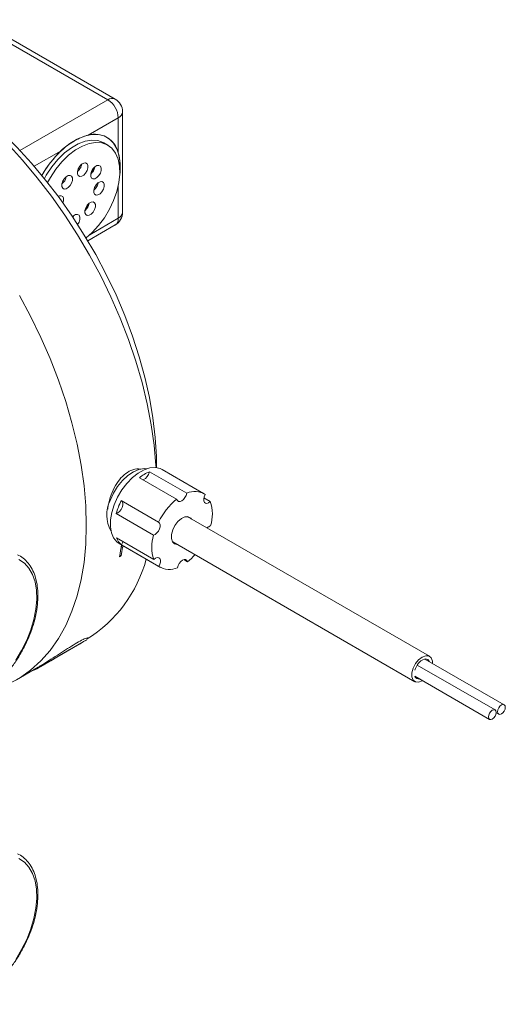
# Model space of a CAD drawing. Header units: inches. Extents: x 0.97 to 7.8, y 1.2 to 8.03.
# Tile 16 of 16: x 6.77 to 7.8, y 4.63 to 6.73. Entities that reach past the tile are written whole.
import ezdxf

# ---------------------------------------------------------------- set-up
doc = ezdxf.new("R2010")
doc.units = ezdxf.units.IN
doc.header["$MEASUREMENT"] = 0

msp = doc.modelspace()

# ---------------------------------------------------------------- linework, layer by layer
at = {"color": 7, "linetype": 'Continuous', "lineweight": 15}
for p, q in [((6.9546, 6.5634), (6.6613, 6.7327)), ((6.9702, 6.5649), (6.677, 6.7342)), ((6.9859, 6.3235), (6.9859, 6.5379)), ((6.9767, 6.5251), (6.9129, 6.4883)), ((6.9767, 6.4514), (6.9767, 6.5251)), ((6.9543, 6.4669), (6.9458, 6.4718)), ((6.8937, 6.4146), (6.8973, 6.4208)), ((6.8962, 6.4237), (6.898, 6.4226)), ((6.8962, 6.4237), (6.898, 6.4226)), ((6.9191, 6.4061), (6.9267, 6.4192)), ((6.8582, 6.3892), (6.8618, 6.3953)), ((6.9283, 6.3745), (6.9321, 6.381)), ((6.931, 6.3791), (6.9312, 6.3789)), ((6.9059, 6.3274), (6.9139, 6.3413)), ((6.9133, 6.3416), (6.9139, 6.3413)), ((6.9133, 6.3416), (6.9139, 6.3413)), ((6.9139, 6.3413), (6.9148, 6.3428)), ((6.9117, 6.2627), (6.9702, 6.2965)), ((7.0582, 5.779), (7.0582, 5.783)), ((7.1583, 5.7241), (7.0699, 5.7751)), ((7.1011, 5.7117), (7.0216, 5.7576)), ((7.043, 5.7703), (7.1226, 5.7244)), ((7.1591, 5.7146), (7.1728, 5.7067)), ((6.9828, 5.7087), (7.0624, 5.6628)), ((7.0519, 5.6351), (6.9724, 5.6811)), ((7.6399, 5.3768), (7.1238, 5.6747)), ((6.9729, 5.6294), (7.0525, 5.5834)), ((6.9786, 5.6171), (7.067, 5.566)), ((6.9859, 5.6094), (6.9832, 5.6115)), ((7.0634, 5.5685), (6.9839, 5.6144)), ((6.9889, 5.6112), (6.9859, 5.6094)), ((7.0926, 5.6206), (7.6086, 5.3227)), ((6.9825, 5.591), (6.9792, 5.5891)), ((6.9825, 5.591), (6.98, 5.5931)), ((7.1242, 5.5784), (7.1163, 5.583)), ((6.8039, 5.3509), (6.8947, 5.4032)), ((6.9022, 5.4076), (6.8114, 5.3552)), ((6.909, 5.4115), (6.9113, 5.4156)), ((6.8114, 5.3552), (6.8091, 5.3554)), ((7.7794, 5.2623), (7.6135, 5.3581)), ((7.7989, 5.2736), (7.63, 5.371)), ((6.7597, 5.3268), (6.806, 5.3535)), ((6.7946, 5.3469), (6.7971, 5.3469)), ((6.8018, 5.351), (6.8039, 5.3509)), ((7.6087, 5.3341), (7.7678, 5.2422)), ((7.7818, 5.2566), (7.7872, 5.2534))]:
    msp.add_line(p, q, dxfattribs=at)
at = {"color": 8, "linetype": 'Continuous', "lineweight": 15}
for p, q in [((6.7671, 6.4552), (6.9546, 6.5634)), ((6.8549, 6.4548), (6.7974, 6.4216)), ((6.9767, 6.3108), (6.9767, 6.3807)), ((6.9162, 6.2758), (6.9767, 6.3108))]:
    msp.add_line(p, q, dxfattribs=at)
at = {"color": 7, "linetype": 'Continuous', "lineweight": 15, "flags": 128}
for points in [[(6.5854, 6.602), (6.5939, 6.5971), (6.628, 6.5752), (6.6618, 6.5507), (6.6953, 6.5236), (6.7282, 6.4941), (6.7604, 6.4623), (6.7916, 6.4283), (6.8218, 6.3924), (6.8507, 6.3548), (6.8782, 6.3156), (6.9043, 6.275), (6.9286, 6.2334), (6.9512, 6.1907), (6.9719, 6.1474), (6.9905, 6.1036), (7.007, 6.0596), (7.0214, 6.0155), (7.0334, 5.9717), (7.0432, 5.9283), (7.0505, 5.8855), (7.0554, 5.8437), (7.0579, 5.8029), (7.0582, 5.783)], [(6.8298, 6.4265), (6.8434, 6.4432), (6.8581, 6.4579), (6.8735, 6.4701), (6.8891, 6.4796), (6.9046, 6.4861), (6.9196, 6.4894), (6.9336, 6.4895), (6.9463, 6.4864), (6.9575, 6.4801), (6.9667, 6.4709), (6.9737, 6.4588), (6.9785, 6.4443), (6.9807, 6.4278), (6.9805, 6.4096), (6.9798, 6.4025)], [(7.0572, 5.7792), (7.057, 5.7839), (7.0533, 5.8267), (7.0471, 5.8706), (7.0385, 5.9153), (7.0276, 5.9606), (7.0143, 6.0063), (6.9987, 6.0521), (6.981, 6.0978), (6.9611, 6.1432), (6.9393, 6.1881), (6.9156, 6.2322), (6.89, 6.2754), (6.8629, 6.3175), (6.8342, 6.3581), (6.8041, 6.3972), (6.7728, 6.4345), (6.7404, 6.4699)], [(6.8351, 6.4205), (6.8481, 6.4363), (6.8621, 6.45), (6.8768, 6.4613), (6.8916, 6.4698), (6.9063, 6.4753), (6.9203, 6.4775), (6.9332, 6.4766), (6.9447, 6.4724), (6.9458, 6.4718)], [(6.8436, 6.4155), (6.8566, 6.4313), (6.8707, 6.4451), (6.8854, 6.4564), (6.9002, 6.4649), (6.9149, 6.4703), (6.9289, 6.4726), (6.9418, 6.4716), (6.9533, 6.4674), (6.9631, 6.4601), (6.9708, 6.4499), (6.9763, 6.4371), (6.9794, 6.4221), (6.9799, 6.4052), (6.9779, 6.3871), (6.9735, 6.3681), (6.9668, 6.3489), (6.9579, 6.3301), (6.9471, 6.312), (6.9347, 6.2953), (6.9211, 6.2805), (6.908, 6.2689)], [(6.8139, 6.4021), (6.8175, 6.4083), (6.8298, 6.4265)], [(6.9072, 6.4073), (6.9104, 6.4127), (6.9121, 6.4184), (6.9121, 6.4235), (6.9104, 6.4272), (6.9072, 6.429), (6.9032, 6.4286), (6.8987, 6.4261), (6.8947, 6.4218), (6.8915, 6.4163), (6.8899, 6.4107), (6.8899, 6.4056), (6.8916, 6.4018), (6.8947, 6.4), (6.8988, 6.4004), (6.9032, 6.403), (6.9072, 6.4073)], [(6.8192, 6.3956), (6.8234, 6.403), (6.8351, 6.4205)], [(6.8259, 6.3872), (6.832, 6.3981), (6.8436, 6.4155)], [(6.8898, 6.4106), (6.8899, 6.4106), (6.894, 6.4149)], [(6.9354, 6.4018), (6.9385, 6.4072), (6.9402, 6.4129), (6.9402, 6.418), (6.9385, 6.4218), (6.9354, 6.4236), (6.9313, 6.4232), (6.9269, 6.4206), (6.9228, 6.4163), (6.9197, 6.4109), (6.918, 6.4052), (6.918, 6.4001), (6.9197, 6.3964), (6.9228, 6.3946), (6.9269, 6.395), (6.9313, 6.3975), (6.9354, 6.4018)], [(6.918, 6.4051), (6.918, 6.4052), (6.9221, 6.4095)], [(6.8741, 6.3805), (6.8772, 6.3859), (6.8789, 6.3916), (6.8789, 6.3967), (6.8772, 6.4004), (6.8741, 6.4022), (6.87, 6.4018), (6.8656, 6.3993), (6.8615, 6.395), (6.8584, 6.3896), (6.8567, 6.3839), (6.8567, 6.3788), (6.8584, 6.375), (6.8615, 6.3732), (6.8656, 6.3737), (6.87, 6.3762), (6.8741, 6.3805)], [(6.8567, 6.3838), (6.8567, 6.3839), (6.8608, 6.3882)], [(6.942, 6.3673), (6.9451, 6.3728), (6.9468, 6.3784), (6.9468, 6.3835), (6.9451, 6.3873), (6.942, 6.3891), (6.9379, 6.3887), (6.9335, 6.3861), (6.9294, 6.3818), (6.9263, 6.3764), (6.9246, 6.3707), (6.9246, 6.3656), (6.9263, 6.3619), (6.9294, 6.3601), (6.9335, 6.3605), (6.9379, 6.363), (6.942, 6.3673)], [(6.9246, 6.3706), (6.9246, 6.3707), (6.9287, 6.375)], [(6.8588, 6.3436), (6.8601, 6.3483), (6.8601, 6.3534), (6.8584, 6.3571), (6.8553, 6.3589), (6.8512, 6.3585), (6.8488, 6.3574)], [(6.9232, 6.324), (6.9263, 6.3294), (6.928, 6.3351), (6.928, 6.3402), (6.9263, 6.3439), (6.9232, 6.3457), (6.9191, 6.3453), (6.9147, 6.3428), (6.9106, 6.3385), (6.9075, 6.3331), (6.9058, 6.3274), (6.9058, 6.3223), (6.9075, 6.3186), (6.9106, 6.3168), (6.9147, 6.3172), (6.9191, 6.3197), (6.9232, 6.324)], [(6.9058, 6.3273), (6.9059, 6.3274), (6.9099, 6.3317)], [(6.89, 6.2972), (6.8932, 6.3026), (6.8948, 6.3083), (6.8948, 6.3134), (6.8931, 6.3172), (6.89, 6.319), (6.8859, 6.3186), (6.8815, 6.316), (6.8793, 6.314)], [(6.8806, 6.3121), (6.8816, 6.316), (6.8816, 6.3161)], [(6.9086, 5.6559), (6.9074, 5.6975), (6.9037, 5.7404), (6.8975, 5.7843), (6.8889, 5.829), (6.878, 5.8743), (6.8647, 5.9199), (6.8491, 5.9657), (6.8314, 6.0115), (6.8116, 6.0569), (6.7897, 6.1018), (6.766, 6.1459)], [(7.0374, 5.7766), (7.032, 5.777), (7.0208, 5.7752), (7.009, 5.7702), (6.9971, 5.7622), (6.9856, 5.7515), (6.9753, 5.7387), (6.9664, 5.7243), (6.9595, 5.7091)], [(7.0699, 5.7751), (7.0662, 5.7769), (7.0558, 5.7793), (7.0442, 5.7785), (7.0319, 5.7745), (7.0192, 5.7675), (7.0068, 5.7577), (6.995, 5.7456), (6.9843, 5.7316), (6.9752, 5.7162), (6.968, 5.7)], [(7.1011, 5.7117), (7.1026, 5.7087), (7.1051, 5.7071), (7.1084, 5.707), (7.112, 5.7084), (7.1155, 5.7113), (7.1187, 5.7152), (7.1212, 5.7197), (7.1226, 5.7244)], [(7.1619, 5.7217), (7.1597, 5.717), (7.1587, 5.7124), (7.1588, 5.7082), (7.1601, 5.7051), (7.1625, 5.7032), (7.1656, 5.7029), (7.1692, 5.7041), (7.1728, 5.7067)], [(6.968, 5.7), (6.9629, 5.6837), (6.9602, 5.6679), (6.9599, 5.6531), (6.9621, 5.64), (6.9668, 5.6291), (6.9736, 5.6207), (6.9786, 5.6171)], [(6.9724, 5.6811), (6.976, 5.6827), (6.9795, 5.6857), (6.9826, 5.6898), (6.9849, 5.6944), (6.9862, 5.699), (6.9862, 5.7033), (6.9851, 5.7066), (6.9833, 5.7084)], [(7.1327, 5.6695), (7.131, 5.6716), (7.1255, 5.6745), (7.1186, 5.6741), (7.1111, 5.6706), (7.1037, 5.6644), (7.0973, 5.656), (7.0926, 5.6465)], [(6.7277, 5.3113), (6.7405, 5.3168), (6.766, 5.3305), (6.7897, 5.3473), (6.8116, 5.3669), (6.8314, 5.3894), (6.8491, 5.4147), (6.8647, 5.4425), (6.878, 5.4728), (6.8889, 5.5055), (6.8975, 5.5403), (6.9037, 5.577), (6.9074, 5.6156), (6.9086, 5.6559)], [(7.0519, 5.6351), (7.0555, 5.6368), (7.0591, 5.6398), (7.0622, 5.6438), (7.0645, 5.6484), (7.0657, 5.6531), (7.0657, 5.6574), (7.0646, 5.6607), (7.0624, 5.6628)], [(7.0926, 5.6465), (7.09, 5.6368), (7.0899, 5.628), (7.0923, 5.621), (7.0968, 5.6167), (7.1015, 5.6154)], [(6.9839, 5.6144), (6.986, 5.619), (6.9867, 5.6214)], [(7.0634, 5.5685), (7.0656, 5.5731), (7.0666, 5.5778), (7.0665, 5.5819), (7.0652, 5.5851), (7.0628, 5.5869), (7.0597, 5.5873), (7.0561, 5.5861), (7.0525, 5.5834)], [(6.7581, 5.3682), (6.7707, 5.3891), (6.7816, 5.4109), (6.7904, 5.4331), (6.7971, 5.4554), (6.8013, 5.4772), (6.8032, 5.4981), (6.8026, 5.5177), (6.7996, 5.5356), (6.7941, 5.5514), (6.7864, 5.5648), (6.7766, 5.5755), (6.7648, 5.5833)], [(7.1242, 5.5784), (7.1227, 5.5814), (7.1202, 5.583), (7.1169, 5.5831), (7.1133, 5.5817), (7.1097, 5.5789), (7.1066, 5.575), (7.1041, 5.5704), (7.1027, 5.5657)], [(6.8039, 5.3509), (6.7989, 5.348), (6.7971, 5.3469), (6.7986, 5.3477), (6.8032, 5.3504), (6.8107, 5.3548), (6.8207, 5.3606), (6.8327, 5.3674), (6.8458, 5.375), (6.8593, 5.3828), (6.8724, 5.3904), (6.8845, 5.3974), (6.8947, 5.4032)], [(6.9022, 5.4076), (6.9072, 5.4104), (6.909, 5.4115), (6.9075, 5.4107), (6.9029, 5.408), (6.8954, 5.4036), (6.8853, 5.3979), (6.8734, 5.391), (6.8603, 5.3834), (6.8468, 5.3756), (6.8336, 5.368), (6.8216, 5.3611), (6.8114, 5.3552)], [(7.625, 5.3246), (7.6242, 5.3242), (7.6167, 5.3214), (7.61, 5.322), (7.6051, 5.3259), (7.6025, 5.3327), (7.6025, 5.3416), (7.6051, 5.3514), (7.61, 5.3611), (7.6167, 5.3693), (7.6242, 5.3752), (7.6242, 5.3752)], [(7.6242, 5.3752), (7.6318, 5.3781), (7.6384, 5.3775), (7.6434, 5.3735), (7.646, 5.3667), (7.6463, 5.3616)], [(7.6242, 5.3689), (7.6306, 5.3711), (7.636, 5.3701), (7.6396, 5.3659), (7.6398, 5.3654)], [(7.7931, 5.273), (7.7962, 5.2741), (7.7989, 5.2736), (7.8007, 5.2715), (7.8013, 5.2682), (7.8007, 5.2642), (7.7989, 5.2601), (7.7962, 5.2565), (7.7931, 5.254), (7.7899, 5.2529), (7.7872, 5.2534), (7.7855, 5.2555), (7.7848, 5.2587), (7.7855, 5.2627), (7.7872, 5.2668), (7.7899, 5.2704), (7.7931, 5.273)], [(7.7736, 5.2618), (7.7768, 5.2629), (7.7794, 5.2623), (7.7812, 5.2603), (7.7818, 5.257), (7.7812, 5.253), (7.7794, 5.2489), (7.7768, 5.2453), (7.7736, 5.2428), (7.7705, 5.2417), (7.7678, 5.2422), (7.766, 5.2442), (7.7654, 5.2475), (7.766, 5.2515), (7.7678, 5.2556), (7.7705, 5.2592), (7.7736, 5.2618)], [(6.7581, 4.7305), (6.7707, 4.7514), (6.7816, 4.7732), (6.7904, 4.7954), (6.7971, 4.8177), (6.8013, 4.8395), (6.8032, 4.8604), (6.8026, 4.88), (6.7996, 4.8978), (6.7941, 4.9136), (6.7864, 4.927), (6.7766, 4.9378), (6.7648, 4.9456)]]:
    msp.add_lwpolyline(points, dxfattribs=at)
at = {"color": 8, "linetype": 'Continuous', "lineweight": 15}
for centre, radius, start, end in [((6.9638, 6.5506), 0.0157, 65.6924, 125.6181), ((6.9702, 6.5394), 0.0157, 294.3746, 354.3052), ((6.9702, 6.3251), 0.0157, 294.3746, 354.3052), ((6.9618, 6.3089), 0.015, 304.0574, 7.2547)]:
    msp.add_arc(centre, radius, start, end, dxfattribs=at)
at = {"color": 7, "linetype": 'Continuous', "lineweight": 15}
for centre, radius, start, end in [((6.9287, 6.5229), 0.048, 2.6055, 57.3946), ((6.9546, 6.5379), 0.0313, 0, 60.0027), ((6.9267, 6.4385), 0.0517, 14.5212, 105.468), ((7.0101, 6.2922), 0.2248, 133.6612, 150.7537), ((6.8741, 6.4302), 0.0251, 322.6042, 350.6886), ((6.9023, 6.4247), 0.025, 322.569, 350.7238), ((6.841, 6.4034), 0.025, 322.569, 350.7241), ((6.9089, 6.3902), 0.025, 322.5715, 350.7219), ((6.8901, 6.3469), 0.025, 322.5707, 350.722), ((6.9546, 6.3235), 0.0313, 299.9973, 0), ((7.0763, 5.6896), 0.0873, 112.4121, 128.816), ((7.0208, 5.7738), 0.0225, 292.6296, 351.0433), ((7.1927, 5.5994), 0.1449, 129.2046, 154.0705), ((7.1399, 5.6896), 0.0389, 55.5582, 116.3995), ((7.0192, 5.6782), 0.0672, 152.7011, 210.1617), ((7.1132, 5.6434), 0.1458, 153.4074, 165.0492), ((7.094, 5.68), 0.0832, 342.5187, 18.73), ((7.1788, 5.6388), 0.0171, 108.5799, 137.8222), ((7.0069, 5.6427), 0.0365, 201.4876, 230.9142), ((7.1312, 5.6101), 0.0832, 162.5187, 198.73), ((6.4823, 5.6892), 0.5069, 348.6187, 351.6408), ((6.4924, 5.6898), 0.5, 348.6061, 350.7512), ((7.0461, 5.6769), 0.1257, 308.4211, 318.2946), ((6.7579, 5.658), 0.2879, 301.9416, 345.0797), ((7.0854, 5.6006), 0.0389, 235.5583, 296.3993), ((7.6445, 5.3379), 0.037, 123.0773, 165.1288), ((7.617, 5.3371), 0.00885, 200.1477, 279.8579)]:
    msp.add_arc(centre, radius, start, end, dxfattribs=at)
for points, knots in [([(6.9129, 6.4883), (6.9079, 6.4868), (6.8979, 6.4839), (6.8829, 6.4761), (6.8685, 6.4667), (6.8595, 6.4588), (6.8549, 6.4548)], [0, 0, 0, 0, 0.256019, 0.518821, 0.75725, 1, 1, 1, 1]), ([(6.9797, 6.4074), (6.9799, 6.4122), (6.9804, 6.4226), (6.9798, 6.4375), (6.9778, 6.4468), (6.9767, 6.4514)], [0, 0, 0, 0, 0.298047, 0.645872, 1, 1, 1, 1]), ([(7.0244, 5.7751), (7.0241, 5.7753), (7.0196, 5.7779), (7.0079, 5.7756), (6.9926, 5.7677), (6.9788, 5.7538), (6.9673, 5.7359), (6.959, 5.715), (6.9547, 5.6988), (6.9548, 5.6914), (6.9548, 5.6906)], [0, 0, 0, 0, 0.013157, 0.184194, 0.338652, 0.485392, 0.636379, 0.79984, 0.977928, 1, 1, 1, 1]), ([(6.5932, 5.2791), (6.5948, 5.2783), (6.6004, 5.2753), (6.6118, 5.273), (6.6268, 5.2722), (6.6428, 5.2744), (6.6594, 5.2794), (6.6763, 5.2872), (6.6933, 5.2977), (6.7099, 5.3105), (6.726, 5.3255), (6.7412, 5.3425), (6.7553, 5.361), (6.768, 5.3809), (6.7792, 5.4017), (6.7886, 5.4231), (6.7961, 5.4447), (6.8015, 5.4662), (6.8048, 5.4872), (6.8059, 5.5074), (6.8046, 5.5264), (6.8011, 5.5439), (6.7952, 5.5596), (6.7872, 5.5731), (6.7771, 5.5839), (6.7684, 5.5907), (6.7628, 5.5928), (6.7617, 5.5933)], [0, 0, 0, 0, 0.014795, 0.055749, 0.096922, 0.138601, 0.180792, 0.223327, 0.266019, 0.30873, 0.351403, 0.394032, 0.436624, 0.479194, 0.521759, 0.564337, 0.606941, 0.649592, 0.692307, 0.7351, 0.77797, 0.820879, 0.863694, 0.906209, 0.948193, 0.989574, 1, 1, 1, 1]), ([(6.9105, 5.4151), (6.9108, 5.4154), (6.9125, 5.4169), (6.9076, 5.4154), (6.8967, 5.4102), (6.8813, 5.4013), (6.8642, 5.3907), (6.8462, 5.379), (6.8282, 5.3673), (6.8138, 5.358), (6.8079, 5.3547), (6.8059, 5.3536)], [0, 0, 0, 0, 0.036989, 0.18089, 0.313287, 0.432849, 0.546438, 0.663313, 0.789845, 0.927698, 1, 1, 1, 1]), ([(6.5932, 4.6414), (6.5948, 4.6406), (6.6004, 4.6376), (6.6118, 4.6353), (6.6268, 4.6345), (6.6428, 4.6367), (6.6594, 4.6417), (6.6763, 4.6495), (6.6933, 4.6599), (6.7099, 4.6728), (6.726, 4.6878), (6.7412, 4.7048), (6.7553, 4.7233), (6.768, 4.7432), (6.7792, 4.764), (6.7886, 4.7854), (6.7961, 4.807), (6.8015, 4.8285), (6.8048, 4.8495), (6.8059, 4.8697), (6.8046, 4.8887), (6.8011, 4.9062), (6.7952, 4.9219), (6.7872, 4.9354), (6.7771, 4.9462), (6.7684, 4.9529), (6.7628, 4.9551), (6.7617, 4.9556)], [0, 0, 0, 0, 0.0147953, 0.0557488, 0.0969224, 0.1386005, 0.1807917, 0.2233273, 0.266019, 0.3087297, 0.3514034, 0.3940322, 0.4366241, 0.479194, 0.5217595, 0.5643366, 0.6069409, 0.6495916, 0.6923068, 0.7350998, 0.7779702, 0.8208794, 0.8636942, 0.9062085, 0.9481929, 0.9895743, 1, 1, 1, 1])]:
    msp.add_open_spline(points, degree=3, knots=knots, dxfattribs=at)

doc.saveas('drawing.dxf')
